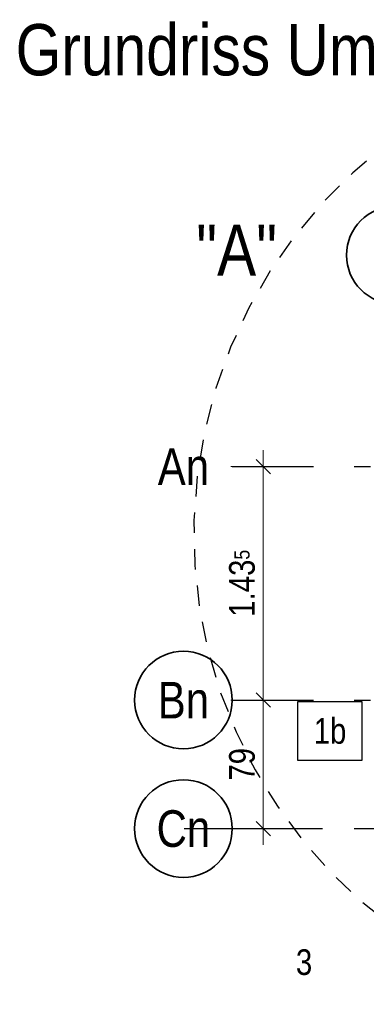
# Model space of a CAD drawing. Header units: millimetres. Extents: x -39 to 84, y 0 to 66.
# Tile 16 of 92: x -38.76 to -36.63, y 42.6 to 48.65. Entities that reach past the tile are written whole.
import ezdxf
from ezdxf.enums import TextEntityAlignment as Align

# ---------------------------------------------------------------- set-up
doc = ezdxf.new("R2010")
doc.units = ezdxf.units.MM
doc.linetypes.add('DASHDOTX2', pattern=[2, 1, -0.5, 0, -0.5])
doc.linetypes.add('HIDDEN', pattern=[0.375, 0.25, -0.125])
doc.layers.add('Achsen', color=7, linetype='Continuous', lineweight=20)
doc.styles.add('Arial Narrow', font='ARIALN.TTF')
doc.dimstyles.new('Arch_Strakon_dimstyle', dxfattribs={"dimtxt": 15.75, "dimasz": 1, "dimexe": 1.25, "dimexo": 0.0625, "dimgap": 1, "dimtad": 0, "dimdec": 5, "dimzin": 12, "dimdsep": 46, "dimtxsty": 'Arial Narrow', "dimblk": 'Arrowhead_Tick', "dimsah": 1, "dimcen": 0, "dimse1": 1, "dimse2": 1, "dimclrd": 6, "dimclrt": 2, "dimazin": 0, "dimtfac": 1, "dimtdec": 4, "dimtmove": 0, "dimatfit": 3, "dimldrblk": 'NONE', "dimfxl": 1, "dimtvp": 1, "dimtolj": 1, "dimtzin": 0, "dimlwd": 13, "dimarcsym": 2})

# ---------------------------------------------------------------- blocks, each defined once
blk = doc.blocks.new('Arrowhead_Tick')
at = {"color": 0, "linetype": 'Continuous', "lineweight": -2}
for p, q in [((0, 20), (0, -10)), ((-1, 0), (0, 0)), ((10, 0), (0, 0))]:
    blk.add_line(p, q, dxfattribs=at)
at = {"color": 2, "linetype": 'Continuous', "lineweight": 35}
blk.add_line((4.42, 4.42), (-4.42, -4.42), dxfattribs=at)
blk = doc.blocks.new('*D143')
at = {"layer": 'Achsen', "color": 6, "linetype": 'Continuous', "lineweight": 13}
for p, q in [((-33.9203, 45.9912), (-33.9203, 46.0012)), ((-33.9203, 45.9062), (-33.9203, 45.9812)), ((-33.9203, 45.8962), (-33.9203, 45.8862))]:
    blk.add_line(p, q, dxfattribs=at)
at = {"layer": 'Defpoints', "color": 0}
for p in [(-34.6538, 45.9812), (-33.9203, 45.9812), (-37.4581, 45.9062)]:
    blk.add_point(p, dxfattribs=at)
at = {"layer": 'Achsen', "color": 6, "lineweight": 13, "xscale": 0.01, "yscale": 0.01, "zscale": 0.01}
for p, rotation in [((-33.9203, 45.9062), 90.00000000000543), ((-33.9203, 45.9812), 270.0000000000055)]:
    blk.add_blockref('Arrowhead_Tick', p, dxfattribs=dict(at, rotation=rotation))
at = {"layer": 'Achsen', "color": 2, "lineweight": 35, "insert": (-33.9703, 46.1467), "char_height": 0.1575, "attachment_point": 5, "rotation": 90, "style": 'Arial Narrow'}
blk.add_mtext('\\A1;7{\\A1;\\H.6x;\\S5;}', dxfattribs=at)
blk = doc.blocks.new('_None')
blk = doc.blocks.new('*D144')
at = {"layer": 'Achsen', "color": 6, "linetype": 'Continuous', "lineweight": 13}
blk.add_line((-37.2672, 43.6912), (-37.2672, 44.4612), dxfattribs=at)
at = {"layer": 'Defpoints', "color": 0}
for p in [(-37.4581, 44.4712), (-37.2672, 44.4712), (-37.4581, 43.6812)]:
    blk.add_point(p, dxfattribs=at)
at = {"layer": 'Achsen', "color": 6, "lineweight": 13, "xscale": 0.01, "yscale": 0.01, "zscale": 0.01}
for p, rotation in [((-37.2672, 44.4712), 90), ((-37.2672, 43.6812), 270)]:
    blk.add_blockref('Arrowhead_Tick', p, dxfattribs=dict(at, rotation=rotation))
at = {"layer": 'Achsen', "color": 2, "lineweight": 35, "insert": (-37.3976, 44.0762), "char_height": 0.1575, "attachment_point": 5, "rotation": 90, "style": 'Arial Narrow'}
blk.add_mtext('\\A1;79', dxfattribs=at)
blk = doc.blocks.new('*D145')
at = {"layer": 'Achsen', "color": 6, "linetype": 'Continuous', "lineweight": 13}
blk.add_line((-37.2672, 44.4812), (-37.2672, 45.8962), dxfattribs=at)
at = {"layer": 'Defpoints', "color": 0}
for p in [(-37.4581, 45.9062), (-37.2672, 45.9062), (-37.4581, 44.4712)]:
    blk.add_point(p, dxfattribs=at)
at = {"layer": 'Achsen', "color": 6, "lineweight": 13, "xscale": 0.01, "yscale": 0.01, "zscale": 0.01}
for p, rotation in [((-37.2672, 45.9062), 90), ((-37.2672, 44.4712), 270)]:
    blk.add_blockref('Arrowhead_Tick', p, dxfattribs=dict(at, rotation=rotation))
at = {"layer": 'Achsen', "color": 2, "lineweight": 35, "insert": (-37.3976, 45.1887), "char_height": 0.1575, "attachment_point": 5, "rotation": 90, "style": 'Arial Narrow'}
blk.add_mtext('\\A1;1.43{\\A1;\\H.6x;\\S5;}', dxfattribs=at)

msp = doc.modelspace()

# ---------------------------------------------------------------- linework, layer by layer
at = {"color": 3, "linetype": 'Continuous', "lineweight": 25}
for p, q in [((-36.6592631, 44.4601906), (-37.0577131, 44.4601906)), ((-37.0577131, 44.4601906), (-37.0577131, 44.1026906)), ((-36.6592631, 44.1026906), (-36.6592631, 44.4601906)), ((-37.0577131, 44.1026906), (-36.6592631, 44.1026906))]:
    msp.add_line(p, q, dxfattribs=at)
at = {"color": 3, "linetype": 'DASHDOTX2', "lineweight": 25, "ltscale": 0.5}
msp.add_line((-37.7538477, 43.6813027), (-32.9554801, 43.6813027), dxfattribs=at)
at = {"color": 3, "linetype": 'HIDDEN', "lineweight": 25, "ltscale": 0.5}
msp.add_arc((-34.6940899, 45.4966588), 3, 91.61366573, 254.82502677, dxfattribs=at)
at = {"layer": 'Achsen', "color": 3, "linetype": 'DASHDOTX2', "lineweight": 25, "ltscale": 0.5}
for p, q in [((-37.4581296, 45.9062058), (8.7167657, 45.9062058)), ((-37.4581296, 44.4712058), (8.7167657, 44.4712058)), ((-37.4581296, 43.6812058), (8.7167657, 43.6812058))]:
    msp.add_line(p, q, dxfattribs=at)
at = {"layer": 'Achsen', "color": 2, "linetype": 'Continuous', "lineweight": 35}
for centre in [(-36.4561296, 47.2053783), (-37.7581296, 44.4712058), (-37.7581296, 43.6812058)]:
    msp.add_circle(centre, 0.3, dxfattribs=at)

# ---------------------------------------------------------------- texts
at = {"color": 1, "lineweight": 70, "style": 'Arial Narrow'}
for s, p in [('Grundriss Umgang Decke ü. 1. Rang   M. 1:50', (-38.7888488, 48.3102993)), ('"A"', (-37.6794706, 47.0784649))]:
    msp.add_text(s, height=0.315, dxfattribs=at).set_placement(p)
at = {"color": 2, "lineweight": 35, "style": 'Arial Narrow'}
for s, p in [('1b', (-36.9577131, 44.2026906)), ('3', (-37.0669019, 42.7818408))]:
    msp.add_text(s, height=0.1575, dxfattribs=at).set_placement(p)
at = {"layer": 'Achsen', "color": 4, "lineweight": 50, "style": 'Arial Narrow'}
for s, p in [('An', (-37.7581296, 45.9053783)), ('Bn', (-37.7581296, 44.4703783)), ('Cn', (-37.7581296, 43.6812058))]:
    msp.add_text(s, height=0.225, dxfattribs=at).set_placement(p, align=Align.MIDDLE_CENTER)

# ---------------------------------------------------------------- dimensions: what is measured, and where the dimension line sits
at = {"layer": 'Achsen', "lineweight": 35}
for base, p1, p2, text, override, picture, middle in [((-33.9203143, 45.9811595), (-37.4581296, 45.9062058), (-34.6538202, 45.9811595), '7{\\A1;\\H.6x;\\S5;}', {"dimscale": 0.01, "dimtxt": 15.75, "dimasz": 1, "dimgap": 5, "dimtad": 0, "dimjust": 0, "dimtih": 0, "dimtoh": 0, "dimdec": 4, "dimdsep": 46, "dimtxsty": 'Arial Narrow', "dimclrd": 6, "dimclrt": 2, "dimtix": 0, "dimtofl": 255, "dimtmove": 2, "dimatfit": 2, "dimfxl": 0, "dimfxlon": 0, "dimtvp": 31.746032, "dimlwd": 13}, '*D143', (-33.9703143, 46.1467314)), ((-37.2671869, 45.9062058), (-37.4581296, 44.4712058), (-37.4581296, 45.9062058), '1.43{\\A1;\\H.6x;\\S5;}', {"dimscale": 0.01, "dimtxt": 15.75, "dimasz": 1, "dimgap": 5, "dimtad": 1, "dimjust": 0, "dimtih": 0, "dimtoh": 0, "dimdec": 4, "dimdsep": 46, "dimtxsty": 'Arial Narrow', "dimclrd": 6, "dimclrt": 2, "dimtix": 1, "dimtofl": 255, "dimtmove": 0, "dimatfit": 2, "dimfxl": 0, "dimfxlon": 0, "dimtvp": 31.746032, "dimlwd": 13}, '*D145', (-37.2671869, 45.1887058)), ((-37.2671869, 44.4712058), (-37.4581296, 43.6812058), (-37.4581296, 44.4712058), '79', {"dimscale": 0.01, "dimtxt": 15.75, "dimasz": 1, "dimgap": 5, "dimtad": 1, "dimjust": 0, "dimtih": 0, "dimtoh": 0, "dimdec": 4, "dimdsep": 46, "dimtxsty": 'Arial Narrow', "dimclrd": 6, "dimclrt": 2, "dimtix": 1, "dimtofl": 255, "dimtmove": 0, "dimatfit": 2, "dimfxl": 0, "dimfxlon": 0, "dimtvp": 31.746032, "dimlwd": 13}, '*D144', (-37.2671869, 44.0762058))]:
    dim = msp.add_linear_dim(base=base, p1=p1, p2=p2, angle=90, text=text, dimstyle='Arch_Strakon_dimstyle', override=override, dxfattribs=at)
    dim.commit()
    dim.dimension.update_dxf_attribs({"geometry": picture, "text_midpoint": middle, "dimtype": 160})

doc.saveas('drawing.dxf')
